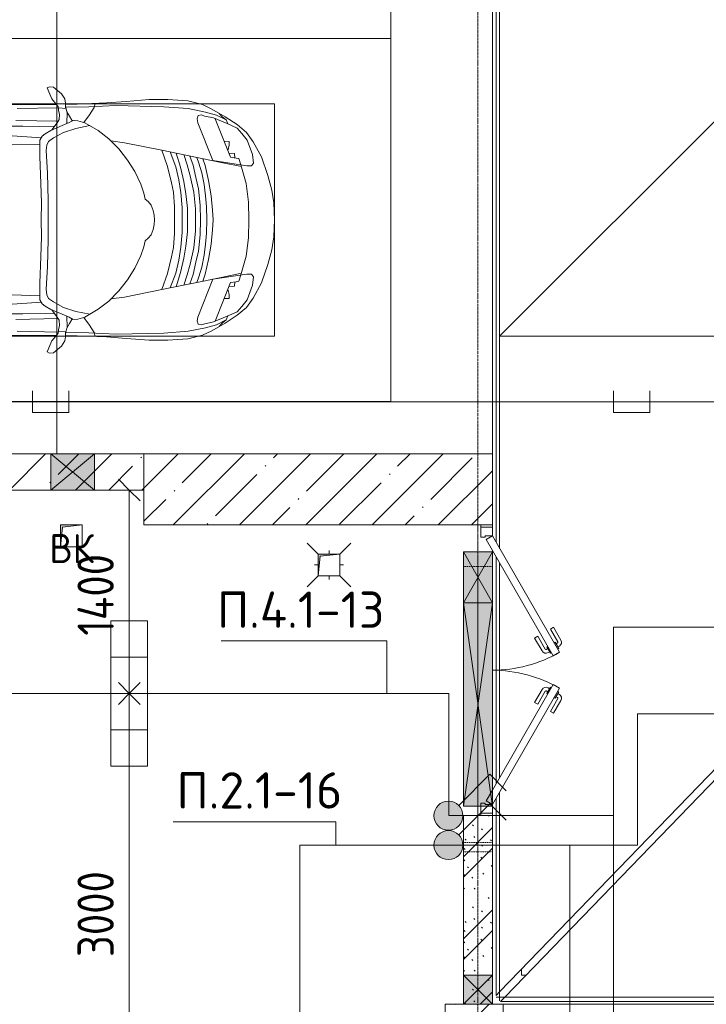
# Model space of a CAD drawing. Header units: millimetres. Extents: x -32229 to 170644, y -13689 to 125138.
# Tile 167 of 208: x 40280 to 45008, y 94150 to 100929. Entities that reach past the tile are written whole.
import ezdxf

# ---------------------------------------------------------------- set-up
doc = ezdxf.new("R2010")
doc.units = ezdxf.units.MM
doc.linetypes.add('3_ Штрих_ 1 х 1 мм', pattern=[2, 1, -1])
doc.linetypes.add('ADSK_Линия сетки', pattern=[25, 20, -2.5, 0, -2.5])
for name, color, linetype, lineweight in [('A-ANNO-DIMS', 7, 'Continuous', 9), ('A-ANNO-DIMS-200', 7, 'Continuous', 9), ('A-ANNO-NOTE', 7, 'Continuous', 18), ('A-DETL-GENF', 7, 'Continuous', 18), ('A-DETL-THIN', 7, 'Continuous', 9), ('A-DOOR', 7, 'Continuous', 18), ('A-DOOR-FRAM', 7, 'Continuous', 9), ('A-FLOR', 7, 'Continuous', 18), ('A-GENM', 7, 'Continuous', 18), ('A-GLAZ', 7, 'Continuous', 18), ('A-WALL', 7, 'Continuous', 18), ('A-WALL-PATT', 7, 'Continuous', 40), ('C-PRKG', 7, 'Continuous', 18), ('G-ANNO-TEXT', 7, 'Continuous', 9), ('I-WALL', 7, 'Continuous', 18), ('M-EQPM', 7, 'Continuous', 18), ('P-SANR-FIXT', 7, 'Continuous', 18), ('S-BEAM', 7, 'Continuous', 18), ('S-COLS', 7, 'Continuous', 18), ('S-GRID', 7, 'Continuous', 9)]:
    doc.layers.add(name, color=color, linetype=linetype, lineweight=lineweight)
doc.layers.add('A-DETL', color=7, linetype='Continuous', lineweight=9, true_color=0x00a600)
doc.styles.add('GOST Common', font='GOST_Common.ttf', dxfattribs={"height": 200})
doc.styles.add('GOST Common_6', font='GOST_Common.ttf', dxfattribs={"width": 0.9, "height": 250})
doc.styles.add('ISOCPEUR', font='isocpeur.ttf', dxfattribs={"height": 250})
doc.dimstyles.new('ГОСТ_2_5_мм2_1', dxfattribs={"dimscale": 304.8, "dimtxt": 251.428749, "dimasz": 0.492126, "dimexe": 0.492126, "dimexo": 0.656168, "dimgap": 0.098425, "dimtad": 1, "dimdec": 0, "dimdsep": 46, "dimtxsty": 'GOST Common_6', "dimblk1": 'OBLIQUE', "dimblk2": 'OBLIQUE', "dimsah": 1, "dimcen": 0.09, "dimazin": 2, "dimtfac": 1, "dimtdec": 4, "dimtix": 1, "dimtmove": 0, "dimatfit": 3, "dimfxl": 1, "dimtvp": 1, "dimtolj": 1, "dimtzin": 0, "dimarcsym": 2})
pattern_1 = [(45, (0, 0), (-228.0985, 228.0985), []), (45, (228.1, 0), (-228.0985, 228.0985), [403.225, -80.645, 6.706, -73.939])]

# ---------------------------------------------------------------- blocks, each defined once
blk = doc.blocks.new('АР_Дверь двупольная - 2000х2100h_925_925__техн_-6723395--01 ЭО')
at = {"layer": 'A-DOOR', "color": 253, "lineweight": 13, "true_color": 0xaaaaaa}
for p, q in [((-925, 100), (-123.9, 562.5)), ((-123.9, 562.5), (-98.9, 519.2)), ((123.9, 562.5), (98.9, 519.2)), ((925, 100), (123.9, 562.5)), ((-98.9, 519.2), (-900, 56.7)), ((98.9, 519.2), (825, 100)), ((-900, 56.7), (-925, 100)), ((825, 100), (900, 56.7)), ((900, 56.7), (925, 100))]:
    blk.add_line(p, q, dxfattribs=at)
at = {"layer": 'A-DOOR', "color": 253, "lineweight": 5, "true_color": 0xaaaaaa}
for p, q in [((-296.2, 520.8), (-207.4, 572.1)), ((-283.7, 499.2), (-194.9, 550.4)), ((-149.6, 556.9), (-192.9, 531.9)), ((-182.1, 538.2), (-188.1, 548.6)), ((-160.4, 550.7), (-166.4, 561.1)), ((-145.6, 550), (-149.6, 556.9)), ((145.6, 550), (149.6, 556.9)), ((149.6, 556.9), (192.9, 531.9)), ((160.4, 550.7), (166.4, 561.1)), ((182.1, 538.2), (188.1, 548.6)), ((283.7, 499.2), (194.9, 550.4)), ((296.2, 520.8), (207.4, 572.1)), ((-283.7, 499.2), (-296.2, 520.8)), ((-192.9, 531.9), (-188.9, 525)), ((-159.9, 474.8), (-163.9, 481.7)), ((-116.6, 499.8), (-159.9, 474.8)), ((-149.1, 481), (-143, 470.6)), ((-127.4, 493.5), (-121.4, 483.1)), ((-120.6, 506.7), (-116.6, 499.8)), ((120.6, 506.7), (116.6, 499.8)), ((116.6, 499.8), (159.9, 474.8)), ((127.4, 493.5), (121.4, 483.1)), ((149.1, 481), (143, 470.6)), ((159.9, 474.8), (163.9, 481.7)), ((192.9, 531.9), (188.9, 525)), ((283.7, 499.2), (296.2, 520.8)), ((-233.7, 412.5), (-144.9, 463.8)), ((-233.7, 412.5), (-221.2, 390.9)), ((-221.2, 390.9), (-132.4, 442.2)), ((221.2, 390.9), (132.4, 442.2)), ((233.7, 412.5), (144.9, 463.8)), ((233.7, 412.5), (221.2, 390.9))]:
    blk.add_line(p, q, dxfattribs=at)
for centre, radius, start, end in [((-192.4, 546.1), 30, 30, 120), ((-192.4, 546.1), 4.99, 30, 120), ((-925, 100), 925, 0, 30), ((925, 100), 925, 150, 180), ((192.4, 546.1), 30, 60, 150), ((192.4, 546.1), 4.99, 60, 150), ((-147.4, 468.1), 30, 300, 30), ((147.4, 468.1), 30, 150, 240), ((-147.4, 468.1), 4.99, 300, 30), ((147.4, 468.1), 4.99, 150, 240)]:
    blk.add_arc(centre, radius, start, end, dxfattribs=at)
at = {"layer": 'A-DOOR-FRAM', "color": 253, "lineweight": 13, "true_color": 0xaaaaaa}
for p, q in [((-985, 100), (-1000, 100)), ((-985, 100), (-925, 100)), ((-985, 20), (-985, 100)), ((-925, 100), (-925, 50)), ((935, 100), (925, 100)), ((925, 100), (925, 50)), ((985, 100), (935, 100)), ((985, 20), (985, 100)), ((985, 100), (1000, 100)), ((-985, 20), (-1000, 20)), ((-915, 20), (-985, 20)), ((-925, 50), (-915, 50)), ((-915, 50), (-915, 20)), ((925, 50), (915, 50)), ((915, 50), (915, 20)), ((915, 20), (935, 20)), ((935, 20), (985, 20)), ((985, 20), (1000, 20))]:
    blk.add_line(p, q, dxfattribs=at)
blk = doc.blocks.new('АР_Машиноместо - 4900x2400_М__5300х2500_-V21--01 ЭО')
at = {"layer": 'A-DETL-GENF', "color": 253, "lineweight": 13, "true_color": 0xaaaaaa}
for p, q in [((1132.7, -806), (1044.2, -818.6)), ((1250, -800), (1132.7, -806)), ((1250, -800), (1367.3, -806)), ((1367.3, -806), (1455.8, -818.6)), ((943.3, -845.1), (815.8, -891)), ((1044.2, -818.6), (943.3, -845.1)), ((1455.8, -818.6), (1556.7, -845.1)), ((1556.7, -845.1), (1684.2, -891)), ((711.9, -946.2), (647.2, -992.8)), ((815.8, -891), (711.9, -946.2)), ((859, -944.1), (800.1, -952.6)), ((877.7, -958.9), (859, -944.1)), ((1622.3, -958.9), (1641, -944.1)), ((1641, -944.1), (1699.9, -952.6)), ((1684.2, -891), (1788.1, -946.2)), ((1788.1, -946.2), (1852.8, -992.8)), ((647.2, -992.8), (593.2, -1056.8)), ((700.9, -989.1), (655, -1024.3)), ((800.1, -952.6), (700.9, -989.1)), ((841.1, -1225.9), (877.7, -991.4)), ((1000.2, -994.5), (871.4, -1031.3)), ((877.7, -991.4), (877.7, -958.9)), ((1127.4, -979.8), (1000.2, -994.5)), ((1250, -977.6), (1127.4, -979.8)), ((1250, -977.6), (1372.6, -979.8)), ((1372.6, -979.8), (1499.8, -994.5)), ((1499.8, -994.5), (1628.6, -1031.3)), ((1622.3, -991.4), (1622.3, -958.9)), ((1658.9, -1225.9), (1622.3, -991.4)), ((1699.9, -952.6), (1799.1, -989.1)), ((1799.1, -989.1), (1845, -1024.3)), ((1852.8, -992.8), (1906.8, -1056.8)), ((593.2, -1056.8), (539.3, -1140.4)), ((617.9, -1057.3), (586.9, -1126.3)), ((654.7, -1024.4), (617.9, -1057.3)), ((882.6, -1027.5), (853.8, -1167.4)), ((1617.4, -1027.5), (1646.2, -1167.4)), ((1845.3, -1024.4), (1882.1, -1057.3)), ((1882.1, -1057.3), (1913.1, -1126.3)), ((1906.8, -1056.8), (1960.7, -1140.4)), ((539.3, -1140.4), (487.4, -1232.1)), ((561.3, -1132.6), (540.4, -1159.6)), ((586.9, -1126.3), (548.2, -1220.1)), ((589, -1121.6), (561.3, -1132.6)), ((1911, -1121.6), (1938.7, -1132.6)), ((1913.1, -1126.3), (1951.8, -1220.1)), ((1938.7, -1132.6), (1959.6, -1159.6)), ((1960.7, -1140.4), (2012.6, -1232.1)), ((540.4, -1159.6), (516.2, -1180.5)), ((853.8, -1167.4), (826.8, -1300.9)), ((1646.2, -1167.4), (1673.2, -1300.9)), ((1959.6, -1159.6), (1983.8, -1180.5)), ((487.4, -1232.1), (455.7, -1296.1)), ((535, -1280.6), (527.2, -1305.2)), ((548.2, -1220.1), (535, -1280.6)), ((580.7, -1327.1), (841.1, -1225.9)), ((876.3, -1278.7), (828.3, -1293.7)), ((978.6, -1254.6), (876.3, -1278.7)), ((1007.1, -1283.7), (925.2, -1301.6)), ((1084.1, -1236), (978.6, -1254.6)), ((1083.6, -1274.6), (1007.1, -1283.7)), ((1159.1, -1267.9), (1083.6, -1274.6)), ((1182.5, -1227.5), (1084.1, -1236)), ((1250, -1266.6), (1159.1, -1267.9)), ((1250, -1223.7), (1182.5, -1227.5)), ((1250, -1223.7), (1317.5, -1227.5)), ((1250, -1266.6), (1340.9, -1267.9)), ((1317.5, -1227.5), (1415.9, -1236)), ((1340.9, -1267.9), (1416.4, -1274.6)), ((1415.9, -1236), (1521.4, -1254.6)), ((1416.4, -1274.6), (1492.9, -1283.7)), ((1492.9, -1283.7), (1574.8, -1301.6)), ((1521.4, -1254.6), (1623.7, -1278.7)), ((1623.7, -1278.7), (1671.7, -1293.7)), ((1919.3, -1327.1), (1658.9, -1225.9)), ((1951.8, -1220.1), (1965, -1280.6)), ((1965, -1280.6), (1972.8, -1305.2)), ((2012.6, -1232.1), (2044.3, -1296.1)), ((455.7, -1296.1), (430.8, -1396.6)), ((527.2, -1305.2), (531.8, -1326)), ((531.8, -1326), (554.4, -1333.3)), ((554.4, -1333.3), (580.7, -1327.1)), ((826.8, -1300.9), (770, -1576.5)), ((859.1, -1321.2), (819.9, -1334.4)), ((925.2, -1301.6), (859.1, -1321.2)), ((958.3, -1341.1), (873.8, -1361.2)), ((1059, -1354.8), (945.3, -1380.6)), ((1035, -1323.2), (958.3, -1341.1)), ((1148.3, -1312.4), (1035, -1323.2)), ((1174.5, -1344.2), (1059, -1354.8)), ((1250, -1309.3), (1148.3, -1312.4)), ((1250, -1344.9), (1174.5, -1344.2)), ((1250, -1309.3), (1351.7, -1312.4)), ((1250, -1344.9), (1325.5, -1344.2)), ((1325.5, -1344.2), (1441, -1354.8)), ((1351.7, -1312.4), (1465, -1323.2)), ((1441, -1354.8), (1554.7, -1380.6)), ((1465, -1323.2), (1541.7, -1341.1)), ((1541.7, -1341.1), (1626.2, -1361.2)), ((1574.8, -1301.6), (1640.9, -1321.2)), ((1640.9, -1321.2), (1680.1, -1334.4)), ((1673.2, -1300.9), (1730, -1576.5)), ((1945.6, -1333.3), (1919.3, -1327.1)), ((1968.2, -1326), (1945.6, -1333.3)), ((1972.8, -1305.2), (1968.2, -1326)), ((2044.3, -1296.1), (2069.2, -1396.6)), ((430.8, -1396.6), (422, -1534.1)), ((871.4, -1401.1), (800.5, -1424.6)), ((873.8, -1361.2), (809.9, -1383.1)), ((945.3, -1380.6), (871.4, -1401.1)), ((1070, -1410.4), (986.2, -1425.6)), ((1168.3, -1399.8), (1070, -1410.4)), ((1250, -1400.1), (1168.3, -1399.8)), ((1250, -1400.1), (1331.7, -1399.8)), ((1331.7, -1399.8), (1430, -1410.4)), ((1430, -1410.4), (1513.8, -1425.6)), ((1554.7, -1380.6), (1628.6, -1401.1)), ((1626.2, -1361.2), (1690.1, -1383.1)), ((1628.6, -1401.1), (1699.5, -1424.6)), ((2069.2, -1396.6), (2078, -1534.1)), ((884.3, -1480.8), (782, -1518.1)), ((887, -1446.5), (790.4, -1477.3)), ((973.4, -1459.7), (884.3, -1480.8)), ((986.2, -1425.6), (887, -1446.5)), ((1061.9, -1445.7), (973.4, -1459.7)), ((1159.3, -1489.1), (1060, -1496.1)), ((1163.9, -1435.1), (1061.9, -1445.7)), ((1250, -1488.3), (1159.3, -1489.1)), ((1250, -1435.1), (1163.9, -1435.1)), ((1250, -1435.1), (1336.1, -1435.1)), ((1250, -1488.3), (1340.7, -1489.1)), ((1336.1, -1435.1), (1438.1, -1445.7)), ((1340.7, -1489.1), (1440, -1496.1)), ((1438.1, -1445.7), (1526.6, -1459.7)), ((1513.8, -1425.6), (1613, -1446.5)), ((1526.6, -1459.7), (1615.7, -1480.8)), ((1613, -1446.5), (1709.6, -1477.3)), ((1615.7, -1480.8), (1718, -1518.1)), ((422, -1534.1), (422, -1662.9)), ((881.7, -1536.4), (770, -1576.5)), ((994.9, -1509.3), (881.7, -1536.4)), ((1060, -1496.1), (994.9, -1509.3)), ((1440, -1496.1), (1505.1, -1509.3)), ((1505.1, -1509.3), (1618.3, -1536.4)), ((1618.3, -1536.4), (1730, -1576.5)), ((2078, -1534.1), (2078, -1662.9)), ((770, -1576.5), (718.3, -1834.2)), ((1217.8, -1629.1), (1250, -1626.8)), ((1282.2, -1629.1), (1250, -1626.8)), ((1730, -1576.5), (1781.7, -1834.2)), ((422, -1662.9), (434.8, -1820.7)), ((1107.2, -1689.8), (1064.9, -1700.5)), ((1123.5, -1670.9), (1107.2, -1689.8)), ((1147.5, -1650.5), (1123.5, -1670.9)), ((1184.7, -1635.7), (1147.5, -1650.5)), ((1217.8, -1629.1), (1184.7, -1635.7)), ((1282.2, -1629.1), (1315.3, -1635.7)), ((1315.3, -1635.7), (1352.5, -1650.5)), ((1352.5, -1650.5), (1376.5, -1670.9)), ((1376.5, -1670.9), (1392.8, -1689.8)), ((1392.8, -1689.8), (1435.1, -1700.5)), ((2078, -1662.9), (2065.2, -1820.7)), ((917, -1761.1), (837.5, -1812.1)), ((1004.2, -1721.4), (917, -1761.1)), ((1064.9, -1700.5), (1004.2, -1721.4)), ((1435.1, -1700.5), (1495.8, -1721.4)), ((1495.8, -1721.4), (1583, -1761.1)), ((1583, -1761.1), (1662.5, -1812.1)), ((434.8, -1820.7), (444.9, -1956.8)), ((837.5, -1812.1), (761.1, -1871.7)), ((1662.5, -1812.1), (1738.9, -1871.7)), ((2065.2, -1820.7), (2055.1, -1956.8)), ((761.1, -1871.7), (690.7, -1941.6)), ((718.3, -1834.2), (705.7, -1926.7)), ((1738.9, -1871.7), (1809.3, -1941.6)), ((1781.7, -1834.2), (1794.3, -1926.7)), ((444.9, -1956.8), (453, -2159.1)), ((690.7, -1941.6), (634.6, -2015)), ((1809.3, -1941.6), (1865.4, -2015)), ((2055.1, -1956.8), (2047, -2159.1)), ((634.6, -2015), (580.7, -2105.7)), ((1865.4, -2015), (1919.3, -2105.7)), ((475.1, -2041), (447.5, -2034.4)), ((525.5, -2074.6), (475.1, -2041)), ((578.8, -2112.6), (525.5, -2074.6)), ((619.7, -2168.6), (600.3, -2072.7)), ((1880.3, -2168.6), (1899.7, -2072.7)), ((1921.2, -2112.6), (1974.5, -2074.6)), ((1974.5, -2074.6), (2024.9, -2041)), ((2024.9, -2041), (2052.5, -2034.4)), ((453, -2159.1), (455, -2238.9)), ((567.1, -2153.8), (564.3, -2195.4)), ((580.7, -2105.7), (567.1, -2153.8)), ((647.3, -2254.2), (619.7, -2168.6)), ((1852.7, -2254.2), (1880.3, -2168.6)), ((1919.3, -2105.7), (1932.9, -2153.8)), ((1932.9, -2153.8), (1935.7, -2195.4)), ((2047, -2159.1), (2045, -2238.9)), ((505.1, -2230), (467.5, -2239.2)), ((482, -2235.6), (479.1, -2288.7)), ((536.7, -2211.8), (505.1, -2230)), ((586.6, -2231.3), (510.1, -2227.1)), ((564.3, -2195.4), (536.7, -2211.8)), ((579.9, -2213.8), (564.9, -2186.5)), ((600.8, -2263), (579.9, -2213.8)), ((1899.2, -2263), (1920.1, -2213.8)), ((1913.4, -2231.3), (1989.9, -2227.1)), ((1920.1, -2213.8), (1935.1, -2186.5)), ((1935.7, -2195.4), (1963.3, -2211.8)), ((1963.3, -2211.8), (1994.9, -2230)), ((1994.9, -2230), (2032.5, -2239.2)), ((2018, -2235.6), (2020.9, -2288.7)), ((335.2, -2322.3), (381.7, -2266.4)), ((381.7, -2266.4), (417.4, -2243.4)), ((417.4, -2243.4), (445.1, -2238.7)), ((445.1, -2238.7), (481.8, -2239.5)), ((470, -2290), (449.8, -2306.1)), ((454.5, -2423.6), (456, -2301.1)), ((493.6, -2288.6), (470, -2290)), ((523.3, -2281.2), (493.6, -2288.6)), ((559, -2282.6), (523.3, -2281.2)), ((580.6, -2296), (559, -2282.6)), ((630.6, -2332.9), (580.6, -2296)), ((633.8, -2340.5), (600.8, -2263)), ((685.1, -2322.3), (647.3, -2254.2)), ((1814.9, -2322.3), (1852.7, -2254.2)), ((1866.2, -2340.5), (1899.2, -2263)), ((1869.4, -2332.9), (1919.4, -2296)), ((1919.4, -2296), (1941, -2282.6)), ((1941, -2282.6), (1976.7, -2281.2)), ((1976.7, -2281.2), (2006.4, -2288.6)), ((2006.4, -2288.6), (2030, -2290)), ((2054.9, -2238.7), (2018.2, -2239.5)), ((2030, -2290), (2050.2, -2306.1)), ((2045.5, -2423.6), (2044, -2301.1)), ((2082.6, -2243.4), (2054.9, -2238.7)), ((2118.3, -2266.4), (2082.6, -2243.4)), ((2164.8, -2322.3), (2118.3, -2266.4)), ((333.1, -2350.6), (335.2, -2322.3)), ((341.2, -2366.2), (333.1, -2350.6)), ((384.4, -2347.9), (341.2, -2366.2)), ((417.4, -2333.8), (384.4, -2347.9)), ((449.8, -2306.1), (417.4, -2333.8)), ((603.5, -2534.3), (606.1, -2314.9)), ((656.7, -2380.3), (633.8, -2340.5)), ((710, -2355.4), (685.1, -2322.3)), ((734.3, -2368.8), (710, -2355.4)), ((772.7, -2371.5), (734.3, -2368.8)), ((929.1, -2364.1), (772.7, -2371.5)), ((1115.2, -2358.7), (929.1, -2364.1)), ((1250, -2357.8), (1115.2, -2358.7)), ((1250, -2357.8), (1384.8, -2358.7)), ((1384.8, -2358.7), (1570.9, -2364.1)), ((1570.9, -2364.1), (1727.3, -2371.5)), ((1727.3, -2371.5), (1765.7, -2368.8)), ((1765.7, -2368.8), (1790, -2355.4)), ((1790, -2355.4), (1814.9, -2322.3)), ((1843.3, -2380.3), (1866.2, -2340.5)), ((1896.5, -2534.3), (1893.9, -2314.9)), ((2050.2, -2306.1), (2082.6, -2333.8)), ((2082.6, -2333.8), (2115.6, -2347.9)), ((2115.6, -2347.9), (2158.8, -2366.2)), ((2158.8, -2366.2), (2166.9, -2350.6)), ((2166.9, -2350.6), (2164.8, -2322.3)), ((456.8, -2613.6), (454.5, -2423.6)), ((672.8, -2399.7), (656.7, -2380.3)), ((684.8, -2406.5), (667.8, -2638.3)), ((700.6, -2415.4), (672.8, -2399.7)), ((813.8, -2416.7), (700.6, -2415.4)), ((999.2, -2409.3), (813.8, -2416.7)), ((1132.7, -2404.6), (999.2, -2409.3)), ((1250, -2406.6), (1132.7, -2404.6)), ((1250, -2406.6), (1367.3, -2404.6)), ((1367.3, -2404.6), (1500.8, -2409.3)), ((1500.8, -2409.3), (1686.2, -2416.7)), ((1686.2, -2416.7), (1799.4, -2415.4)), ((1799.4, -2415.4), (1827.2, -2399.7)), ((1815.2, -2406.5), (1832.2, -2638.3)), ((1827.2, -2399.7), (1843.3, -2380.3)), ((2043.2, -2613.6), (2045.5, -2423.6)), ((604.4, -2850.8), (603.5, -2534.3)), ((1895.6, -2850.8), (1896.5, -2534.3))]:
    blk.add_line(p, q, dxfattribs=at)
at = {"layer": 'A-DETL-GENF', "color": 254, "lineweight": 13, "true_color": 0xd4d4d4}
for p, q in [((792.9, -1076.2), (791.2, -1114.5)), ((823.3, -1074.4), (792.9, -1076.2)), ((824.1, -1063.7), (818.8, -1102.9)), ((827.7, -1045), (824.1, -1063.7)), ((871.3, -1031.9), (827.7, -1045)), ((1628.7, -1031.9), (1672.3, -1045)), ((1672.3, -1045), (1675.9, -1063.7)), ((1675.9, -1063.7), (1681.2, -1102.9)), ((1676.7, -1074.4), (1707.1, -1076.2)), ((1707.1, -1076.2), (1708.8, -1114.5)), ((561.7, -1132.1), (527.9, -1198.6)), ((818.8, -1102.9), (554, -1208.1)), ((709.1, -1112.7), (708.2, -1146.9)), ((737.7, -1113.6), (709.1, -1112.7)), ((772.6, -1121.3), (737.7, -1113.6)), ((1681.2, -1102.9), (1946, -1208.1)), ((1727.4, -1121.3), (1762.3, -1113.6)), ((1762.3, -1113.6), (1790.9, -1112.7)), ((1790.9, -1112.7), (1791.8, -1146.9)), ((1938.3, -1132.1), (1972.1, -1198.6)), ((527.9, -1198.6), (507.4, -1274.3)), ((1972.1, -1198.6), (1992.6, -1274.3)), ((507.4, -1274.3), (483.4, -1395.6)), ((1992.6, -1274.3), (2016.6, -1395.6)), ((483.4, -1395.6), (470.9, -1561.4)), ((2016.6, -1395.6), (2029.1, -1561.4)), ((470.9, -1561.4), (462.8, -1889.5)), ((2029.1, -1561.4), (2037.2, -1889.5)), ((462.8, -1889.5), (471.8, -2077.7)), ((2037.2, -1889.5), (2028.2, -2077.7)), ((471.8, -2077.7), (474.5, -2239.3)), ((2028.2, -2077.7), (2025.5, -2239.3)), ((483.3, -2571.4), (478, -2290)), ((570.6, -2291.4), (564.4, -2580.5)), ((1929.4, -2291.4), (1935.6, -2580.5)), ((2016.7, -2571.4), (2022, -2290)), ((728.4, -2415.7), (733.8, -2606.7)), ((1771.6, -2415.7), (1766.2, -2606.7))]:
    blk.add_line(p, q, dxfattribs=at)
at = {"layer": 'C-PRKG', "color": 253, "lineweight": 13, "true_color": 0xaaaaaa}
for p, q in [((2500, 0), (0, 0)), ((0, 0), (0, -5300)), ((2500, 0), (2500, -5300)), ((450, -800), (450, -4500)), ((450, -800), (2050, -800)), ((2050, -800), (2050, -4500))]:
    blk.add_line(p, q, dxfattribs=at)
blk = doc.blocks.new('АР_Машиноместо - 4900x2400_М__5300х2500_-V22--01 ЭО')
at = {"layer": 'C-PRKG', "color": 253, "lineweight": 13, "true_color": 0xaaaaaa}
for p, q in [((0, 0), (0, 5300)), ((2500, 0), (0, 0))]:
    blk.add_line(p, q, dxfattribs=at)
blk = doc.blocks.new('АР_Отверстие прямоугольное - ОВ-4791351--01 ЭО')
at = {"layer": 'A-GLAZ', "lineweight": 13, "true_color": 0xf0f0f0}
blk.add_hatch(color=7, dxfattribs=at).paths.add_polyline_path([(-575, -100), (825, -100), (825, 100), (-575, 100)])
at = {"layer": 'A-GLAZ', "color": 253, "lineweight": 5, "true_color": 0xaaaaaa}
for p, q in [((825, -100), (-575, 100)), ((-575, -100), (825, 100))]:
    blk.add_line(p, q, dxfattribs=at)
at = {"layer": 'A-GLAZ', "color": 253, "lineweight": 13, "true_color": 0xaaaaaa}
for p, q in [((-575, -100), (-575, 100)), ((-575, 100), (825, 100)), ((-575, -100), (-575, 100)), ((825, 100), (825, -100)), ((825, -100), (825, 100)), ((825, -100), (-575, -100))]:
    blk.add_line(p, q, dxfattribs=at)
blk = doc.blocks.new('АР_Отверстие прямоугольное - ВК-3361242--01 ЭО')
at = {"layer": 'A-GLAZ', "lineweight": 13, "true_color": 0xf0f0f0}
blk.add_hatch(color=7, dxfattribs=at).paths.add_polyline_path([(133.7, 125), (-25, 125), (-25, -125), (275, -125), (275, 125)])
at = {"layer": 'A-GLAZ', "color": 253, "lineweight": 5, "true_color": 0xaaaaaa}
for p, q in [((275, 125), (-25, -125)), ((-25, 125), (275, -125))]:
    blk.add_line(p, q, dxfattribs=at)
at = {"layer": 'A-GLAZ', "color": 253, "lineweight": 13, "true_color": 0xaaaaaa}
for p, q in [((275, 125), (-25, 125)), ((-25, 125), (-25, -125)), ((-25, 125), (-25, -125)), ((275, -125), (275, 125)), ((275, 125), (275, -125)), ((-25, -125), (275, -125))]:
    blk.add_line(p, q, dxfattribs=at)
blk = doc.blocks.new('АР_Канал вертикальный прямоугольный - ВК-5403405--01 ЭО')
at = {"layer": 'M-EQPM', "lineweight": 13, "true_color": 0xe2e2e2}
blk.add_hatch(color=254, dxfattribs=at).paths.add_polyline_path([(-75, -75), (-60, 60), (75, 75), (-75, 75)])
at = {"layer": 'M-EQPM', "color": 253, "lineweight": 13, "true_color": 0xaaaaaa}
for p, q in [((75, 75), (-75, 75)), ((-75, 75), (-75, -75)), ((75, 75), (-75, 75)), ((-75, 75), (-75, -75)), ((-75, -75), (-75, 75)), ((-75, 75), (75, 75)), ((-60, 60), (75, 75)), ((-60, 60), (75, 75)), ((75, -75), (75, 75)), ((75, 75), (75, -75)), ((-75, -75), (-60, 60)), ((-75, -75), (-60, 60)), ((-75, -75), (75, -75)), ((75, -75), (-75, -75))]:
    blk.add_line(p, q, dxfattribs=at)
blk = doc.blocks.new('АР_Трап - 100-100-2797955--01 ЭО')
at = {"layer": 'P-SANR-FIXT', "color": 253, "lineweight": 13, "true_color": 0xaaaaaa}
for p, q in [((-75, 75), (-150, 150)), ((75, 75), (150, 150)), ((0, 75), (0, 100)), ((-100, 0), (-75, 0)), ((75, 0), (100, 0)), ((-75, -75), (-150, -150)), ((0, -100), (0, -75)), ((75, -75), (150, -150))]:
    blk.add_line(p, q, dxfattribs=at)
blk = doc.blocks.new('АР_Отверстие прямоугольное - ОВВ-4522293--01 ЭО')
at = {"layer": 'A-GLAZ', "lineweight": 13, "true_color": 0xf0f0f0}
blk.add_hatch(color=7, dxfattribs=at).paths.add_polyline_path([(-50, -100), (300, -100), (300, 100), (-50, 100)])
at = {"layer": 'A-GLAZ', "color": 253, "lineweight": 5, "true_color": 0xaaaaaa}
for p, q in [((300, 100), (-50, -100)), ((-50, 100), (300, -100))]:
    blk.add_line(p, q, dxfattribs=at)
at = {"layer": 'A-GLAZ', "color": 253, "lineweight": 13, "true_color": 0xaaaaaa}
for p, q in [((300, 100), (-50, 100)), ((-50, 100), (-50, -100)), ((-50, 100), (-50, -100)), ((300, -100), (300, 100)), ((300, 100), (300, -100)), ((-50, -100), (300, -100))]:
    blk.add_line(p, q, dxfattribs=at)
blk = doc.blocks.new('АР-Заполнение деф_ шва - Д_ш_-4432834--01 ЭО')
at = {"layer": 'A-GENM', "color": 253, "lineweight": 13, "true_color": 0xaaaaaa}
for p, q in [((0, 25), (7245, 25)), ((50, -25), (7245, -25))]:
    blk.add_line(p, q, dxfattribs=at)
blk = doc.blocks.new('АР-Заполнение деф_ шва - Д_ш_-5806452--01 ЭО')
at = {"layer": 'A-GENM', "color": 253, "lineweight": 13, "true_color": 0xaaaaaa}
for p, q in [((0, 25), (6270.2, 25)), ((0, -25), (6270.2, -25))]:
    blk.add_line(p, q, dxfattribs=at)
blk = doc.blocks.new('АР-Заполнение деф_ шва - Д_ш__Пристенный-4432835--01 ЭО')
at = {"layer": 'A-GENM', "color": 253, "lineweight": 13, "true_color": 0xaaaaaa}
for p, q in [((0, 25), (651.6, 25)), ((751.6, 25), (2228.4, 25)), ((2328.4, 25), (3765, 25)), ((490, -25), (505, -25)), ((665, -25), (675, -25)), ((675, -25), (2315, -25)), ((2475, -25), (2490, -25))]:
    blk.add_line(p, q, dxfattribs=at)
blk = doc.blocks.new('АР_Перемычка - 200_Уx2_75x5__Оп_250-0_75x5_-7326050--01 ЭО')
at = {"layer": 'S-BEAM', "color": 9, "linetype": '3_ Штрих_ 1 х 1 мм', "lineweight": 15, "true_color": 0xc4c4c4}
for p, q in [((-1000, 100), (-1000, -100)), ((1250, 100), (1250, -100)), ((-1000, 0), (-815, 0)), ((-815, 0), (935, 0)), ((935, 0), (1250, 0))]:
    blk.add_line(p, q, dxfattribs=at)
blk = doc.blocks.new('АР_Перемычка - 200_Уx2_75x5__250-250-7319800--01 ЭО')
at = {"layer": 'S-BEAM', "color": 9, "linetype": '3_ Штрих_ 1 х 1 мм', "lineweight": 15, "true_color": 0xc4c4c4}
for p, q in [((-950, -100), (-950, 100)), ((950, -100), (950, 100)), ((-950, 0), (700, 0)), ((700, 0), (950, 0))]:
    blk.add_line(p, q, dxfattribs=at)
blk = doc.blocks.new('АР-Заполнение деф_ шва - Д_ш_-5582086--01 ЭО')
at = {"layer": 'A-GENM', "color": 253, "lineweight": 13, "true_color": 0xaaaaaa}
for p, q in [((0, 25), (5810, 25)), ((0, -25), (5810, -25))]:
    blk.add_line(p, q, dxfattribs=at)
blk = doc.blocks.new('АР_Канал вертикальный прямоугольный - ВК-5351649--01 ЭО')
at = {"layer": 'M-EQPM', "lineweight": 13, "true_color": 0xe2e2e2}
blk.add_hatch(color=254, dxfattribs=at).paths.add_polyline_path([(-75, -75), (-60, 60), (75, 75), (-75, 75)])
at = {"layer": 'M-EQPM', "color": 253, "lineweight": 13, "true_color": 0xaaaaaa}
for p, q in [((75, 75), (-75, 75)), ((-75, 75), (-75, -75)), ((75, 75), (-75, 75)), ((-75, 75), (-75, -75)), ((-75, -75), (-75, 75)), ((-75, 75), (75, 75)), ((-60, 60), (75, 75)), ((-60, 60), (75, 75)), ((75, -75), (75, 75)), ((75, 75), (75, -75)), ((-75, -75), (-60, 60)), ((-75, -75), (-60, 60)), ((-75, -75), (75, -75)), ((75, -75), (-75, -75))]:
    blk.add_line(p, q, dxfattribs=at)
blk = doc.blocks.new('АР_Отверстие прямоугольное - ЭОМ-6700130--01 ЭО')
at = {"layer": 'A-GLAZ', "lineweight": 13, "true_color": 0xf0f0f0}
blk.add_hatch(color=7, dxfattribs=at).paths.add_polyline_path([(25, -100), (225, -100), (225, 100), (25, 100)])
at = {"layer": 'A-GLAZ', "color": 253, "lineweight": 5, "true_color": 0xaaaaaa}
for p, q in [((225, 100), (25, -100)), ((25, 100), (225, -100))]:
    blk.add_line(p, q, dxfattribs=at)
at = {"layer": 'A-GLAZ', "color": 253, "lineweight": 13, "true_color": 0xaaaaaa}
for p, q in [((225, 100), (25, 100)), ((25, 100), (25, -100)), ((25, 100), (25, -100)), ((225, -100), (225, 100)), ((225, 100), (225, -100)), ((25, -100), (225, -100))]:
    blk.add_line(p, q, dxfattribs=at)
blk = doc.blocks.new('Наметкина 10_РД_АР_П_rvt-1--01 ЭО')
at = {"layer": 'A-WALL-PATT', "lineweight": 5, "true_color": 0xaaaaaa}
h = blk.add_hatch(dxfattribs=at)
h.set_pattern_fill('FP_1', color=253, style=0, pattern_type=2)
h.set_pattern_definition(pattern_1)
h.paths.add_polyline_path([(40795.3, 97690), (41135.3, 97690), (41135.3, 97940), (35485.3, 97940), (35485.3, 97690), (40636.6, 97690)])
h = blk.add_hatch(dxfattribs=at)
h.set_pattern_fill('FP_6', color=253, style=0, pattern_type=2)
h.set_pattern_definition([(135, (300.56, 377.28), (-565.6854, 6e-14), [10, -790]), (135, (349.8, 474.73), (-565.6854, 6e-14), [10, -790]), (135, (423.93, 473.06), (-565.6854, 6e-14), [10, -790]), (135, (229.92, 447.9), (-565.6854, 6e-14), [10, -790]), (135, (155.08, 447.9), (-565.6854, 6e-14), [10, -790]), (135, (114.9, 369.03), (-565.6854, 6e-14), [10, -790]), (135, (132.43, 285.8), (-565.6854, 6e-14), [10, -790]), (135, (214.66, 322), (-565.6854, 6e-14), [10, -790]), (135, (198.16, 261.88), (-565.6854, 6e-14), [10, -790]), (135, (45.2, 272.9), (-565.6854, 6e-14), [10, -790]), (135, (42.32, 336.16), (-565.6854, 6e-14), [10, -790]), (135, (92.26, 192.24), (-565.6854, 6e-14), [10, -790]), (135, (7.07, 149.2), (-565.6854, 6e-14), [10, -790]), (135, (80.6, 95.1), (-565.6854, 6e-14), [10, -790]), (135, (79.53, 36.94), (-565.6854, 6e-14), [10, -790]), (135, (153.87, 74.56), (-565.6854, 6e-14), [10, -790]), (135, (228.35, 124.8), (-565.6854, 6e-14), [10, -790]), (135, (279.75, 180.4), (-565.6854, 6e-14), [10, -790]), (135, (282.9, 31.63), (-565.6854, 6e-14), [10, -790]), (135, (377.38, 53.45), (-565.6854, 6e-14), [10, -790]), (135, (352.28, 102.7), (-565.6854, 6e-14), [10, -790]), (135, (354.05, 0), (-565.6854, 6e-14), [10, -790]), (135, (553.23, 16.45), (-565.6854, 6e-14), [10, -790]), (135, (542.38, 63.45), (-565.6854, 6e-14), [10, -790]), (135, (536.58, 239.3), (-565.6854, 6e-14), [10, -790]), (135, (475.85, 203.9), (-565.6854, 6e-14), [10, -790]), (135, (475.85, 316.54), (-565.6854, 6e-14), [10, -790]), (135, (520.8, 408.7), (-565.6854, 6e-14), [10, -790]), (135, (551.1, 470.8), (-565.6854, 6e-14), [10, -790]), (135, (235.25, 537.93), (-565.6854, 6e-14), [10, -790]), (135, (407.25, 547.65), (-565.6854, 6e-14), [10, -790]), (135, (94.5, 558.6), (-565.6854, 6e-14), [10, -790]), (135, (46.4, 532.3), (-565.6854, 6e-14), [10, -790]), (135, (85.56, 465.04), (-565.6854, 6e-14), [10, -790]), (135, (355.53, 181.14), (-565.6854, 6e-14), [10, -790]), (135, (362.23, 243.6), (-565.6854, 6e-14), [10, -790]), (135, (413.45, 344.1), (-565.6854, 6e-14), [10, -790]), (135, (286.3, 273.25), (-565.6854, 6e-14), [10, -790]), (135, (423.02, 263.72), (-565.6854, 6e-14), [10, -790]), (135, (162.94, 190.2), (-565.6854, 6e-14), [10, -790]), (135, (470.25, 120.93), (-565.6854, 6e-14), [10, -790]), (135, (484.48, 9.78), (-565.6854, 6e-14), [10, -790]), (45, (0, 212.13), (-565.6854, 0), []), (45, (212.13, 0), (-565.6854, 0), []), (45, (353.55, 0), (-565.6854, 0), []), (45, (0, 353.55), (-565.6854, 0), [])])
h.paths.add_polyline_path([(43335.3, 94150), (43535.3, 94150), (43535.3, 95450), (43335.3, 95450), (43335.3, 94350)])
at = {"layer": 'S-COLS', "lineweight": 5, "true_color": 0xaaaaaa}
h = blk.add_hatch(dxfattribs=at)
h.set_pattern_fill('FP_1', color=253, style=0, pattern_type=2)
h.set_pattern_definition(pattern_1)
h.paths.add_polyline_path([(43535.3, 97450), (43535.3, 97940), (41135.3, 97940), (41135.3, 97450), (42642.8, 97450)])
h = blk.add_hatch(dxfattribs=at)
h.set_pattern_fill('FP_1', color=253, style=0, pattern_type=2)
h.set_pattern_definition(pattern_1)
h.paths.add_polyline_path([(43210.3, 91750), (43610.3, 91750), (43610.3, 94150), (43210.3, 94150), (43210.3, 92327.9)])
at = {"layer": 'A-FLOR', "color": 253, "lineweight": 13, "true_color": 0xaaaaaa}
for p, q in [((43560.3, 113050), (43560.3, 97331.7)), ((43585.3, 98750), (43585.3, 113050)), ((40535.3, 97940), (40535.3, 103875)), ((43535.3, 103750), (43535.3, 97940)), ((43585.3, 98750), (45660.3, 100825)), ((47935.3, 98750), (43585.3, 98750)), ((47935.3, 98750), (43585.3, 98750)), ((43585.3, 98750), (43585.3, 97288.4)), ((43585.3, 94236.1), (47935.3, 98736.1)), ((47970, 98700), (43620, 94200)), ((43535.3, 97435), (43535.3, 97450)), ((43535.3, 97265), (43535.3, 97275)), ((43535.3, 95625), (43535.3, 97265)), ((43560.3, 97231.7), (43560.3, 95668.3)), ((43585.3, 97188.4), (43585.3, 95711.6)), ((43585.3, 95611.6), (43585.3, 94236.1)), ((43560.3, 95568.3), (43560.3, 94210.2)), ((43535.3, 95450), (43535.3, 95465)), ((43735.3, 94350), (43735.3, 94391.2)), ((43765, 94350), (43735.3, 94350)), ((43560.3, 94210.2), (43585.3, 94236.1)), ((43620, 94200), (43591, 94170)), ((43591, 94170), (72205.3, 94170)), ((43620, 94200), (47975.3, 94200)), ((45110.3, 94150), (43610.3, 94150))]:
    blk.add_line(p, q, dxfattribs=at)
at = {"layer": 'A-WALL', "color": 253, "lineweight": 13, "true_color": 0xaaaaaa}
for p, q in [((40495.3, 97940), (38285.3, 97940)), ((40795.3, 97940), (40495.3, 97940)), ((41135.3, 97940), (40795.3, 97940)), ((41135.3, 97690), (41135.3, 97940)), ((38535.3, 97690), (40495.3, 97690)), ((40495.3, 97690), (40795.3, 97690)), ((40795.3, 97690), (41135.3, 97690))]:
    blk.add_line(p, q, dxfattribs=at)
at = {"layer": 'I-WALL', "color": 253, "lineweight": 13, "true_color": 0xaaaaaa}
for p, q in [((43335.3, 95450), (43335.3, 94350)), ((43535.3, 95450), (43335.3, 95450)), ((43535.3, 94350), (43535.3, 95450)), ((43335.3, 94350), (43335.3, 94150)), ((43535.3, 94150), (43535.3, 94350)), ((43335.3, 94150), (43535.3, 94150))]:
    blk.add_line(p, q, dxfattribs=at)
at = {"layer": 'S-COLS', "color": 253, "lineweight": 15, "true_color": 0xaaaaaa}
for p, q in [((43535.3, 97940), (41135.3, 97940)), ((41135.3, 97940), (41135.3, 97450)), ((43535.3, 97450), (43535.3, 97940)), ((41135.3, 97450), (43535.3, 97450)), ((43210.3, 94150), (43210.3, 91750)), ((43335.3, 94150), (43210.3, 94150)), ((43535.3, 94150), (43335.3, 94150)), ((43610.3, 94150), (43535.3, 94150)), ((43610.3, 91750), (43610.3, 94150))]:
    blk.add_line(p, q, dxfattribs=at)
at = {"layer": 'A-DOOR', "color": 253, "lineweight": 13, "true_color": 0xaaaaaa, "rotation": 269.9999999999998}
blk.add_blockref('АР_Дверь двупольная - 2000х2100h_925_925__техн_-6723395--01 ЭО', (43435.3, 96450), dxfattribs=at)
at = {"layer": 'A-GENM', "color": 253, "lineweight": 13, "true_color": 0xaaaaaa}
for name, p, rotation in [('АР-Заполнение деф_ шва - Д_ш_-5582086--01 ЭО', (43560.3, 103750), 270), ('АР-Заполнение деф_ шва - Д_ш_-5806452--01 ЭО', (43602.4, 94217.6), 45.97102193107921), ('АР-Заполнение деф_ шва - Д_ш__Пристенный-4432835--01 ЭО', (43560.3, 97940), 270)]:
    blk.add_blockref(name, p, dxfattribs=dict(at, rotation=rotation))
blk.add_blockref('АР-Заполнение деф_ шва - Д_ш_-4432834--01 ЭО', (43560.3, 94175), dxfattribs=at)
at = {"layer": 'A-GLAZ', "color": 253, "lineweight": 13, "true_color": 0xaaaaaa}
for name, p, rotation in [('АР_Отверстие прямоугольное - ВК-3361242--01 ЭО', (40770.3, 97815), 180), ('АР_Отверстие прямоугольное - ОВВ-4522293--01 ЭО', (43435.3, 96965), 89.99999999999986), ('АР_Отверстие прямоугольное - ОВ-4791351--01 ЭО', (43435.3, 96090), 89.99999999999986), ('АР_Отверстие прямоугольное - ЭОМ-6700130--01 ЭО', (43435.3, 94125), 89.99999999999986)]:
    blk.add_blockref(name, p, dxfattribs=dict(at, rotation=rotation))
at = {"layer": 'C-PRKG', "color": 253, "lineweight": 13, "true_color": 0xaaaaaa}
for name, rotation in [('АР_Машиноместо - 4900x2400_М__5300х2500_-V22--01 ЭО', 89.99999999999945), ('АР_Машиноместо - 4900x2400_М__5300х2500_-V21--01 ЭО', 269.9999999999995)]:
    blk.add_blockref(name, (42835.3, 100800), dxfattribs=dict(at, rotation=rotation))
at = {"layer": 'M-EQPM', "color": 253, "lineweight": 13, "true_color": 0xaaaaaa}
for name, p in [('АР_Канал вертикальный прямоугольный - ВК-5351649--01 ЭО', (40635.3, 97375)), ('АР_Канал вертикальный прямоугольный - ВК-5403405--01 ЭО', (42410.3, 97175))]:
    blk.add_blockref(name, p, dxfattribs=at)
at = {"layer": 'P-SANR-FIXT', "color": 253, "lineweight": 13, "true_color": 0xaaaaaa}
blk.add_blockref('АР_Трап - 100-100-2797955--01 ЭО', (42410.3, 97175), dxfattribs=at)
at = {"layer": 'S-BEAM', "color": 253, "lineweight": 13, "true_color": 0xaaaaaa}
for name, p, rotation in [('АР_Перемычка - 200_Уx2_75x5__Оп_250-0_75x5_-7326050--01 ЭО', (43435.3, 96450), 269.9999999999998), ('АР_Перемычка - 200_Уx2_75x5__250-250-7319800--01 ЭО', (43435.3, 96215), 89.99999999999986)]:
    blk.add_blockref(name, p, dxfattribs=dict(at, rotation=rotation))
at = {"layer": 'A-ANNO-NOTE', "color": 253, "lineweight": 5, "true_color": 0xaaaaaa, "insert": (40638.1, 97287.7), "char_height": 200, "width": 344, "attachment_point": 5, "line_spacing_factor": 1.022766, "style": 'GOST Common'}
blk.add_mtext('\\pt2540,5080,7620,10160,12700,15240,17780,20320,22860,25400,27940,30480,33020,35560,38100,40640,43180,45720,48260,50800,53340,55880,58420,60960,63500,66040,68580,71120,73660,76200,78740,81280;ВК', dxfattribs=at)
blk = doc.blocks.new('DIMBLOCK291--01 ЭО')
at = {"layer": 'A-ANNO-DIMS-200'}
for p, q in [((41035, 96290.1), (40960, 96365.1)), ((41128.9, 96290.1), (40885, 96290.1)), ((41035, 93290.2), (41035, 96290.1)), ((41035, 96290.1), (41110, 96215.1)), ((41035, 96290.1), (41128.9, 96290.1)), ((41035, 93290.2), (40960, 93365.2)), ((41965.2, 93290.2), (40885, 93290.2)), ((41035, 93290.2), (41110, 93215.2)), ((41035, 93290.2), (41965.2, 93290.2))]:
    blk.add_line(p, q, dxfattribs=at)
at = {"layer": 'A-ANNO-DIMS-200', "color": 0, "insert": (40678.3, 94474.8), "char_height": 250, "width": 756.843, "attachment_point": 1, "rotation": 90, "line_spacing_factor": 1.022761, "style": 'GOST Common_6'}
blk.add_mtext('3000', dxfattribs=at)
blk = doc.blocks.new('_Oblique')
at = {"color": 0, "linetype": 'ByBlock', "lineweight": -2}
blk.add_line((-0.5, -0.5), (0.5, 0.5), dxfattribs=at)
blk = doc.blocks.new('DIMBLOCK292--01 ЭО')
at = {"layer": 'A-ANNO-DIMS-200'}
for p, q in [((41035, 97690), (40960, 97765)), ((41128.9, 97690), (40885, 97690)), ((41035, 96290.1), (41035, 97690)), ((41035, 97690), (41110, 97615)), ((41035, 97690), (41128.9, 97690)), ((41035, 96290.1), (40960, 96365.1)), ((41128.9, 96290.1), (40885, 96290.1)), ((41035, 96290.1), (41110, 96215.1)), ((41035, 96290.1), (41128.9, 96290.1))]:
    blk.add_line(p, q, dxfattribs=at)
at = {"layer": 'A-ANNO-DIMS-200', "color": 0, "insert": (40678.3, 96687.5), "char_height": 250, "width": 726.16, "attachment_point": 1, "rotation": 90, "line_spacing_factor": 1.022761, "style": 'GOST Common_6'}
blk.add_mtext('1400', dxfattribs=at)
blk = doc.blocks.new('DIMBLOCK293--01 ЭО')
at = {"layer": 'A-ANNO-DIMS-200'}
for p, q in [((38535.3, 96196.1), (38535.3, 96440.1)), ((41035, 96196.1), (41035, 96440.1)), ((38535.3, 96290.1), (38610.3, 96365.1)), ((41035, 96290.1), (41110, 96365.1)), ((38535.3, 96290.1), (38460.3, 96215.1)), ((38535.3, 96290.1), (41035, 96290.1)), ((38535.3, 96290.1), (38535.3, 96196.1)), ((41035, 96290.1), (40960, 96215.1)), ((41035, 96290.1), (41035, 96196.1))]:
    blk.add_line(p, q, dxfattribs=at)
at = {"layer": 'A-ANNO-DIMS-200', "color": 0, "insert": (39469.8, 96646.8), "char_height": 250, "width": 756.843, "attachment_point": 1, "line_spacing_factor": 1.022761, "style": 'GOST Common_6'}
blk.add_mtext('2500', dxfattribs=at)

msp = doc.modelspace()

# ---------------------------------------------------------------- hatches: boundary and pattern name
at = {"layer": 'A-ANNO-NOTE', "lineweight": 5, "true_color": 0xff0000}
msp.add_hatch(color=1, dxfattribs=at).paths.add_polyline_path([(43236.2, 95348.7), (43263.4, 95353.5), (43288.2, 95365.6), (43295.7, 95371.1), (43313.4, 95389.8), (43327, 95415.9), (43332.3, 95443.1), (43330, 95470.6), (43324.3, 95488.1), (43307.6, 95514.6), (43294.2, 95527.3), (43275.4, 95538.9), (43247.2, 95547.5), (43228.8, 95548.5), (43201.6, 95543.7), (43176.7, 95531.6), (43169.3, 95526.1), (43151.6, 95507.4), (43138, 95481.3), (43132.6, 95454.1), (43135.8, 95423), (43143, 95404), (43157.3, 95382.6), (43170.8, 95369.9), (43189.6, 95358.3), (43217.8, 95349.7)])
at = {"layer": 'A-ANNO-NOTE', "lineweight": 5, "true_color": 0x0000ff}
msp.add_hatch(color=5, dxfattribs=at).paths.add_polyline_path([(43236.2, 95146.2), (43263.4, 95151), (43288.2, 95163.1), (43295.7, 95168.6), (43313.4, 95187.3), (43327, 95213.4), (43332.3, 95240.6), (43330, 95268.1), (43324.3, 95285.6), (43307.6, 95312.1), (43294.2, 95324.8), (43275.4, 95336.4), (43247.2, 95345), (43228.8, 95346), (43201.6, 95341.2), (43176.7, 95329.1), (43169.3, 95323.6), (43151.6, 95304.9), (43138, 95278.8), (43132.6, 95251.6), (43135.8, 95220.5), (43143, 95201.5), (43157.3, 95180.1), (43170.8, 95167.4), (43189.6, 95155.8), (43217.8, 95147.2)])

# ---------------------------------------------------------------- linework, layer by layer
at = {"layer": 'A-ANNO-NOTE', "color": 1, "lineweight": 9, "true_color": 0xff0000}
for p, q in [((40908.7, 95790.1), (40908.7, 96790.1)), ((40908.7, 96790.1), (41161.4, 96790.1)), ((41161.4, 96790.1), (41161.4, 95790.1)), ((40908.7, 96540.1), (41161.4, 96540.1)), ((41161.4, 96040.1), (40908.7, 96040.1)), ((41161.4, 95790.1), (40908.7, 95790.1)), ((43303.2, 95519.3), (43517.3, 95733.4)), ((43517.3, 95733.4), (43630.5, 95620.2))]:
    msp.add_line(p, q, dxfattribs=at)
at = {"layer": 'A-ANNO-NOTE', "color": 5, "lineweight": 9, "true_color": 0x0000ff}
for p, q in [((43303.2, 95316.8), (43517.3, 95530.9)), ((43517.3, 95530.9), (43630.5, 95417.7))]:
    msp.add_line(p, q, dxfattribs=at)
at = {"layer": 'A-ANNO-NOTE', "color": 1, "lineweight": 9, "true_color": 0xff0000}
msp.add_circle((43232.5, 95448.6), 100, dxfattribs=at)
at = {"layer": 'A-ANNO-NOTE', "color": 5, "lineweight": 9, "true_color": 0x0000ff}
msp.add_circle((43232.5, 95246.1), 100, dxfattribs=at)
at = {"layer": 'A-ANNO-NOTE', "color": 1, "lineweight": 9, "true_color": 0xff0000}
for start, end in [(90, 270), (270, 90)]:
    msp.add_arc((43232.5, 95448.6), 100, start, end, dxfattribs=at)
at = {"layer": 'A-ANNO-NOTE', "color": 5, "lineweight": 9, "true_color": 0x0000ff}
for start, end in [(90, 270), (270, 90)]:
    msp.add_arc((43232.5, 95246.1), 100, start, end, dxfattribs=at)
at = {"layer": 'A-DETL', "color": 5, "true_color": 0x0000ff}
for p, q in [((40368.3, 98373.2), (40368.3, 98223.2)), ((40618.3, 98223.2), (40618.3, 98373.2)), ((44368.3, 98373.2), (44368.3, 98223.2)), ((44618.3, 98223.2), (44618.3, 98373.2)), ((38685.6, 98298.2), (46385.4, 98298.2)), ((40368.3, 98223.2), (40618.3, 98223.2)), ((44368.3, 98223.2), (44618.3, 98223.2)), ((117155.5, 96149.7), (44535.5, 96149.7)), ((44535.5, 96149.7), (44535.5, 95244.7)), ((44535.5, 95244.7), (42210.5, 95244.7)), ((42210.5, 95244.7), (42210.5, 91489.7)), ((44068.3, 95244.7), (44068.3, 89444.7))]:
    msp.add_line(p, q, dxfattribs=at)
at = {"layer": 'A-DETL', "color": 1, "true_color": 0xff0000}
for p, q in [((122955.8, 96747.2), (44368.3, 96747.2)), ((44368.3, 82550), (44368.3, 96747.2)), ((41035, 96290.1), (43235, 96290.1)), ((43235, 96290.1), (43235, 95450.1)), ((43235, 95450.1), (44368.3, 95450.1))]:
    msp.add_line(p, q, dxfattribs=at)
at = {"layer": 'A-DETL-THIN'}
for p, q in [((41668.1, 96651.5), (42808.1, 96651.5)), ((42808.1, 96651.5), (42808.1, 96290.1)), ((42456.6, 95407.1), (41336.6, 95407.1)), ((42456.6, 95407.1), (42456.6, 95244.7))]:
    msp.add_line(p, q, dxfattribs=at)
at = {"layer": 'S-GRID', "color": 253, "linetype": 'ADSK_Линия сетки', "true_color": 0xaaaaaa}
msp.add_line((43435.3, -12088.9), (43435.3, 125138.4), dxfattribs=at)

# ---------------------------------------------------------------- block references
at = {"lineweight": 5}
msp.add_blockref('Наметкина 10_РД_АР_П_rvt-1--01 ЭО', (0, 0), dxfattribs=at)

# ---------------------------------------------------------------- texts
at = {"layer": 'G-ANNO-TEXT', "char_height": 250, "attachment_point": 1, "line_spacing_factor": 1.139951, "style": 'ISOCPEUR'}
for s, insert, width in [('\\pt600,1200,1800,2400,3000,3600,4200,4800,5400,6000,6600,7200,7800,8400,9000,9600,10200,10800,11400,12000,12600,13200,13800,14400,15000,15600,16200,16800,17400,18000,18600,19200;П.4.1-13', (41638.9, 96991.8), 1163.52), ('\\pt600,1200,1800,2400,3000,3600,4200,4800,5400,6000,6600,7200,7800,8400,9000,9600,10200,10800,11400,12000,12600,13200,13800,14400,15000,15600,16200,16800,17400,18000,18600,19200;П.2.1-16', (41360.5, 95747.5), 1135.24)]:
    msp.add_mtext(s, dxfattribs=dict(at, insert=insert, width=width))

# ---------------------------------------------------------------- dimensions: what is measured, and where the dimension line sits
at = {"layer": 'A-ANNO-DIMS'}
for base, p1, p2, override, picture, middle in [((41035, 97690), (40928.9, 96290.1), (40928.9, 97690), {"dimpost": '<>', "dimfxl": 1399.922333}, 'DIMBLOCK292--01 ЭО', (40880, 96990)), ((41035, 96290.1), (42165.2, 93290.2), (40928.9, 96290.1), {"dimpost": '<>', "dimfxl": 3244.615208}, 'DIMBLOCK291--01 ЭО', (40880, 94790.2))]:
    dim = msp.add_linear_dim(base=base, p1=p1, p2=p2, angle=90, dimstyle='ГОСТ_2_5_мм2_1', override=override, dxfattribs=at)
    dim.commit()
    dim.dimension.update_dxf_attribs({"geometry": picture, "text_midpoint": middle})
dim = msp.add_linear_dim(base=(41035, 96290.1), p1=(38535.3, 96396.1), p2=(41035, 96396.1), dimstyle='ГОСТ_2_5_мм2_1', override={"dimpost": '<>', "dimfxl": 2499.724831}, dxfattribs=at)
dim.commit()
dim.dimension.update_dxf_attribs({"geometry": 'DIMBLOCK293--01 ЭО', "text_midpoint": (39785.2, 96445.1)})

doc.saveas('drawing.dxf')
